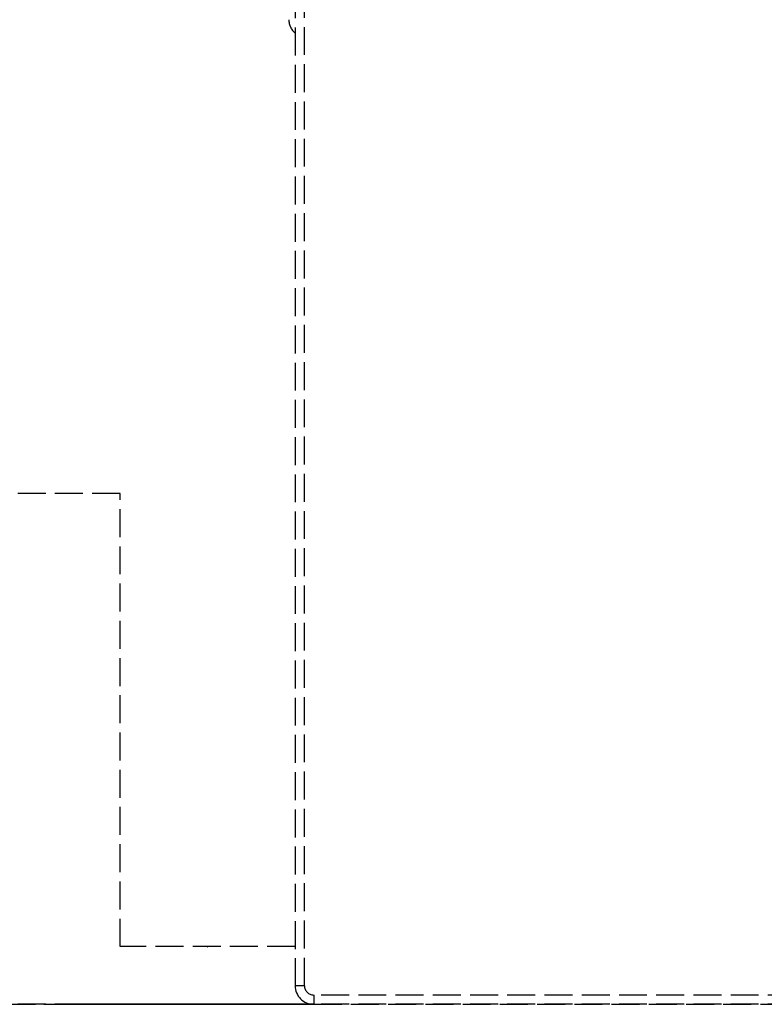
# Model space of a CAD drawing. Header units: millimetres. Extents: x -146 to 146, y 0 to 255.
# Tile 2 of 12: x -97 to -57, y 0 to 53. Entities that reach past the tile are written whole.
import ezdxf

# ---------------------------------------------------------------- set-up
doc = ezdxf.new("R2010")
doc.units = ezdxf.units.MM
doc.header["$LTSCALE"] = 10
doc.linetypes.add('ALLCAD_Strich', pattern=[0.2, 0.15, -0.05])
doc.layers.add('BESCH_KONT_sich_schn_ansi_2d', color=40, linetype='Continuous')
doc.layers.add('BESCH_KONT_sich_schn_grun_2d', color=10, linetype='Continuous')

msp = doc.modelspace()

# ---------------------------------------------------------------- linework, layer by layer
at = {"layer": 'BESCH_KONT_sich_schn_ansi_2d', "linetype": 'ALLCAD_Strich'}
for p, q in [((-91.5, 0, 1), (-121.55, 0, 1)), ((-121.55, 0), (-91.5, 0)), ((-95.6, 0, 19.3), (-94.4, 0, 19.3)), ((-95.6, 0, 23.05), (-94.4, 0, 23.05)), ((-95.6, 0, 18.07), (-94.4, 0, 18.07)), ((-95.6, 0, 17.65), (-95.6, 0, 24.65)), ((-95.6, 0, 17.65), (-94.4, 0, 17.65)), ((-95.6, 0, 24.65), (-94.4, 0, 24.65)), ((-94.4, 0, 24.65), (-82.1, 0, 24.65)), ((-90.2, 0, 7.35), (-94.4, 0, 7.35)), ((-94.4, 0, 7.35), (-94.4, 0, 24.65)), ((-91.5, 0), (-82.1, 0)), ((-91.5, 0, 1), (-91.5, 0)), ((-82.1, 0, 1), (-91.5, 0, 1)), ((-90, 0, 8.1), (-91, 0, 8.1)), ((-91, 0, 1), (-91, 0)), ((-91, 0, 8.1), (-91, 0, 7.35)), ((-91, 0, 7.35), (-91, 0, 1)), ((-90.7, 0, 3.4), (-90.2, 0, 3.4)), ((-90.7, 0, 3.4), (-90.7, 0, 7.35)), ((-90.5, 0, 8.6), (-90, 0, 8.6)), ((-90.4, 0, 5.75), (-82.5, 0, 5.75)), ((-90.4, 0, 3.75), (-82.5, 0, 3.75)), ((-90.4, 0, 5.75), (-90.4, 0, 3.75)), ((-90.2, 0, 3.4), (-84.6, 0, 3.4)), ((-90.2, 0, 3.75), (-90.2, 0, 5.75)), ((-90.2, 0, 7.275), (-82.1, 0, 7.275)), ((-90.2, 0, 1.93), (-82.1, 0, 1.93)), ((-90.2, 0, 1.65), (-82.1, 0, 1.65)), ((-82.1, 0, 7.35), (-90.2, 0, 7.35)), ((-90.2, 0, 5.75), (-90.2, 0, 8.3)), ((-90.2, 0, 1.4), (-90.2, 0, 3.75)), ((-89.4, 0, 8.3), (-90.2, 0, 8.3)), ((-89.4, 0, 1.4), (-90.2, 0, 1.4)), ((-90, 0, 8.1), (-90, 0, 8.6)), ((-90, 0, 1.4), (-90, 0, 8.1)), ((-90, 0), (-90, 0, 1)), ((-90, 0, 8.1), (-83.1, 0, 8.1)), ((-83.1, 0, 8.6), (-90, 0, 8.6)), ((-90, 0, 1), (-90, 0, 1.4)), ((-89.4, 0, 3.75), (-89.4, 0, 5.75)), ((-89.4, 0, 8.3), (-85.574, 0, 8.3)), ((-89.4, 0, 1.4), (-85.574, 0, 1.4)), ((-89.4, 0, 5.75), (-89.4, 0, 8.3)), ((-89.4, 0, 1.4), (-89.4, 0, 3.75)), ((-89.1, 0, 2.45), (-83.6, 0, 2.45)), ((-89.1, 0, 7.35), (-89.1, 0, 2.45)), ((-89.1, 0, 8.85), (-89.1, 0, 7.35)), ((-83.6, 0, 8.85), (-89.1, 0, 8.85)), ((-86.81, 0, 0.003), (-86.81, 0, 0.006)), ((-86.808, 0, 0.006), (-86.808, 0, 0.003)), ((-86.807, 0, 0.007), (-86.807, 0, 0.007)), ((-86.806, 0, 0), (-86.807, 0, 0)), ((-86.807, 0, 0.008), (-86.806, 0, 0.008)), ((-86.807, 0, 0.002), (-86.807, 0, 0.002)), ((-86.805, 0, 0.006), (-86.805, 0, 0.003)), ((-86.804, 0, 0.003), (-86.804, 0, 0.006)), ((-86.799, 0, 0.008), (-86.803, 0, 0.008)), ((-86.803, 0, 0), (-86.801, 0, 0)), ((-86.803, 0, 0.008), (-86.803, 0, 0)), ((-86.801, 0, 0.003), (-86.799, 0, 0.003)), ((-86.801, 0, 0), (-86.801, 0, 0.003)), ((-86.801, 0, 0.004), (-86.801, 0, 0.007)), ((-86.799, 0, 0.004), (-86.801, 0, 0.004)), ((-86.801, 0, 0.007), (-86.799, 0, 0.007)), ((-86.799, 0, 0.006), (-86.799, 0, 0.005)), ((-86.797, 0, 0.005), (-86.797, 0, 0.006)), ((-86.796, 0, 0.003), (-86.796, 0, 0.006)), ((-86.794, 0, 0.006), (-86.794, 0, 0.003)), ((-86.793, 0, 0.007), (-86.793, 0, 0.007)), ((-86.793, 0, 0), (-86.793, 0, 0)), ((-86.793, 0, 0.008), (-86.793, 0, 0.008)), ((-86.793, 0, 0.002), (-86.793, 0, 0.002)), ((-86.792, 0, 0.006), (-86.792, 0, 0.003)), ((-86.79, 0, 0.003), (-86.79, 0, 0.006)), ((-85.574, 0, 5.75), (-85.574, 0, 3.75)), ((-85.574, 0, 8.3), (-84.768, 0, 8.3)), ((-85.574, 0, 1.4), (-84.768, 0, 1.4)), ((-85.574, 0, 3.75), (-85.574, 0, 1.4)), ((-85.574, 0, 8.3), (-85.574, 0, 5.75)), ((-85, 0, 6.6), (-85, 0, 1.4)), ((-84.5, 0, 6.6), (-85, 0, 6.6)), ((-85, 0, 1.4), (-85, 0, 1.2)), ((-84.5, 0, 1.2), (-85, 0, 1.2)), ((-84.768, 0, 5.75), (-84.768, 0, 3.75)), ((-84.768, 0, 3.75), (-84.768, 0, 1.4)), ((-84.768, 0, 8.3), (-84.768, 0, 5.75)), ((-84.768, 0, 8.3), (-84.671, 0, 8.3)), ((-84.768, 0, 1.4), (-83.84, 0, 1.4)), ((-84.671, 0, 3.75), (-84.671, 0, 5.75)), ((-83.84, 0, 3.65), (-84.671, 0, 3.65)), ((-84.671, 0, 5.75), (-84.671, 0, 8.3)), ((-84.671, 0, 3.65), (-84.671, 0, 3.75)), ((-84.671, 0, 8.3), (-82.1, 0, 8.3)), ((-84.6, 0, 3.4), (-84.6, 0, 7.35)), ((-84.5, 0, 6.6), (-84.5, 0, 1.4)), ((-84.5, 0, 6.6), (-82.1, 0, 6.6)), ((-84.5, 0, 1.4), (-84.5, 0, 1.2)), ((-84.5, 0, 1.2), (-82.1, 0, 1.2)), ((-83.84, 0, 1.4), (-83.524, 0, 1.4)), ((-83.84, 0, 3.65), (-83.84, 0, 1.4)), ((-83.524, 0, 3.65), (-83.84, 0, 3.65)), ((-83.6, 0, 2.45), (-83.6, 0, 7.35)), ((-83.6, 0, 7.35), (-83.6, 0, 8.85)), ((-83.524, 0, 1.4), (-82.97, 0, 1.4)), ((-82.97, 0, 3.65), (-83.524, 0, 3.65)), ((-83.524, 0, 3.65), (-83.524, 0, 1.4)), ((-83.1, 0, 8.1), (-83.1, 0, 8.6)), ((-83.1, 0, 6.6), (-83.1, 0, 8.1)), ((-83.1, 0, 8.1), (-82.1, 0, 8.1)), ((-82.1, 0, 8.6), (-83.1, 0, 8.6)), ((-83.1, 0), (-83.1, 0, 1)), ((-83.1, 0, 1), (-83.1, 0, 1.2)), ((-82.65, 0, 3.65), (-82.97, 0, 3.65)), ((-82.97, 0, 1.4), (-82.65, 0, 1.4)), ((-82.97, 0, 3.65), (-82.97, 0, 1.4)), ((-82.5, 0, 1.4), (-82.65, 0, 1.4)), ((-82.649, 0, 3.65), (-82.65, 0, 3.65)), ((-82.65, 0, 3.65), (-82.65, 0, 1.4)), ((-82.649, 0, 3.65), (-82.499, 0, 3.65)), ((-82.649, 0, 3.75), (-82.649, 0, 3.65)), ((-82.5, 0, 3.75), (-82.5, 0, 1.4)), ((-82.5, 0, 1.4), (-82.44, 0, 1.4)), ((-82.499, 0, 5.75), (-82.5, 0, 5.75)), ((-82.5, 0, 5.75), (-82.5, 0, 3.75)), ((-82.497, 0, 3.65), (-82.499, 0, 3.65)), ((-82.499, 0, 3.65), (-82.499, 0, 5.75)), ((-82.499, 0, 5.75), (-82.1, 0, 5.75)), ((-82.497, 0, 3.65), (-82.1, 0, 3.65)), ((-82.44, 0, 5.3), (-82.497, 0, 5.3)), ((-82.497, 0, 5.3), (-82.497, 0, 3.65)), ((-82.44, 0, 5.3), (-82.44, 0, 1.4)), ((-82.1, 0, 1.4), (-82.44, 0, 1.4)), ((-82.44, 0, 5.3), (-82.1, 0, 5.3)), ((-82.386, 0, 1), (-82.386, 0)), ((-82.1, 0, 8.3), (-82.1, 0, 8.1)), ((-81.1, 0, 8.1), (-82.1, 0, 8.1)), ((-82.1, 0, 8.1), (-82.1, 0)), ((-81.6, 0, 8.6), (-82.1, 0, 8.6)), ((-81.1, 0), (-82.1, 0)), ((-82.1, 0, 24.65), (-82.1, 0, 8.3)), ((-81.6, 0, 8.6), (-81.1, 0, 8.6)), ((-81.1, 0, 8.6), (-81.1, 0, 8.1)), ((-81.1, 0, 8.1), (-43.202, 0, 8.1)), ((-81.1, 0), (-81.1, 0, 8.1)), ((-43.202, 0, 8.6), (-81.1, 0, 8.6)), ((-81.1, 0), (-37.8, 0))]:
    msp.add_line(p, q, dxfattribs=at)
at = {"layer": 'BESCH_KONT_sich_schn_ansi_2d', "linetype": 'ALLCAD_Strich', "extrusion": (0, -1, 0)}
for centre, radius, start, end in [((-90.5, 8.1), 0.5, 90, 180), ((-86.807, 0.006), 0.00116, 90, 180), ((-86.807, 0.003), 0.00116, 180, 270), ((-86.806, 0.006), 0.00271, 0, 90), ((-86.806, 0.003), 0.00271, 270, 0), ((-86.799, 0.006), 0.00217, 0, 90), ((-86.799, 0.005), 0.00217, 270, 0), ((-86.793, 0.006), 0.00116, 90, 180), ((-86.793, 0.003), 0.00116, 180, 270), ((-86.793, 0.006), 0.00271, 0, 90), ((-86.793, 0.003), 0.00271, 270, 0)]:
    msp.add_arc(centre, radius, start, end, dxfattribs=at)
at = {"layer": 'BESCH_KONT_sich_schn_ansi_2d', "linetype": 'ALLCAD_Strich', "extrusion": (0, 1, 0)}
for centre, radius, start, end in [((86.807, 0.003), 0.00271, 270, 0), ((86.807, 0.006), 0.00271, 0, 90), ((86.807, 0.003), 0.00116, 180, 270), ((86.807, 0.006), 0.00116, 90, 180), ((86.799, 0.005), 0.00093, 180, 270), ((86.799, 0.006), 0.00093, 90, 180), ((86.793, 0.003), 0.00271, 270, 0), ((86.793, 0.006), 0.00271, 0, 90), ((86.793, 0.003), 0.00116, 180, 270), ((86.793, 0.006), 0.00116, 90, 180), ((81.6, 8.1), 0.5, 0, 90)]:
    msp.add_arc(centre, radius, start, end, dxfattribs=at)
at = {"layer": 'BESCH_KONT_sich_schn_grun_2d', "linetype": 'ALLCAD_Strich'}
for p, q in [((-81.6, 1), (-81.6, 211.3)), ((-82.1, 78.47), (-82.1, 1)), ((-91.5, 27.45), (-121.55, 27.45)), ((-91.5, 3.1), (-91.5, 27.45)), ((-82.1, 3.1), (-91.5, 3.1)), ((-86.81, 3.1), (-86.81, 3.095)), ((-86.807, 3.095), (-86.81, 3.095)), ((-86.808, 3.1), (-86.808, 3.095)), ((-86.807, 3.1), (-86.807, 3.095)), ((-86.807, 3.1), (-86.807, 3.095)), ((-86.807, 3.1), (-86.807, 3.095)), ((-86.807, 3.095), (-86.806, 3.095)), ((-86.806, 3.1), (-86.806, 3.095)), ((-86.806, 3.095), (-86.804, 3.095)), ((-86.805, 3.1), (-86.805, 3.095)), ((-86.804, 3.1), (-86.804, 3.095)), ((-86.803, 3.1), (-86.803, 3.095)), ((-86.799, 3.095), (-86.803, 3.095)), ((-86.801, 3.1), (-86.801, 3.095)), ((-86.801, 3.095), (-86.801, 3.1)), ((-86.799, 3.1), (-86.799, 3.095)), ((-86.799, 3.1), (-86.799, 3.095)), ((-86.799, 3.1), (-86.799, 3.095)), ((-86.799, 3.095), (-86.797, 3.095)), ((-86.797, 3.1), (-86.797, 3.095)), ((-86.796, 3.1), (-86.796, 3.095)), ((-86.793, 3.095), (-86.796, 3.095)), ((-86.794, 3.1), (-86.794, 3.095)), ((-86.793, 3.1), (-86.793, 3.095)), ((-86.793, 3.1), (-86.793, 3.095)), ((-86.793, 3.1), (-86.793, 3.095)), ((-86.793, 3.1), (-86.793, 3.095)), ((-86.793, 3.095), (-86.79, 3.095)), ((-86.793, 3.095), (-86.793, 3.095)), ((-86.792, 3.1), (-86.792, 3.095)), ((-86.79, 3.1), (-86.79, 3.095)), ((-81.6, 1), (-82.1, 1)), ((-81.1, 0.5), (-81.1, 0)), ((-43.202, 0.5), (-81.1, 0.5)), ((-81.1, 0), (-43.202, 0))]:
    msp.add_line(p, q, dxfattribs=at)
for centre, radius, start, end in [((-81.44, 52.921), 1, 181.5, 228.7052), ((-81.1, 1), 1, 180, 270), ((-81.1, 1), 0.5, 180, 270)]:
    msp.add_arc(centre, radius, start, end, dxfattribs=at)

doc.saveas('drawing.dxf')
